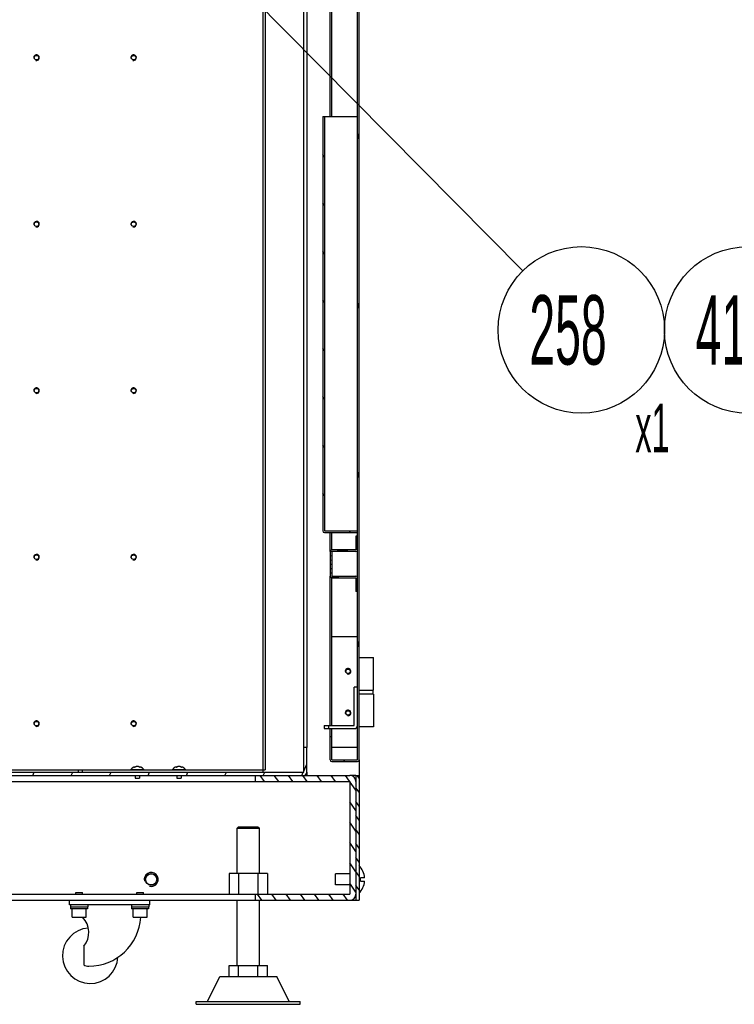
# Model space of a CAD drawing. Header units: millimetres. Extents: x 0 to 8390, y -1 to 5930.
# Tile 32 of 65: x 5929 to 6444, y 863 to 1573. Entities that reach past the tile are written whole.
import ezdxf

# ---------------------------------------------------------------- set-up
doc = ezdxf.new("R2010")
doc.units = ezdxf.units.MM
doc.header["$LTSCALE"] = 462.55
doc.layers.get('0').update_dxf_attribs({"linetype": 'CONTINUOUS'})
for name, color, linetype in [('02___PRT_ALL_AXES', 7, 'CONTINUOUS'), ('7_ALL_FEATURES', 7, 'CONTINUOUS'), ('ALL_AXIS', 7, 'CONTINUOUS'), ('ALL_COSM_SKETCH', 7, 'CONTINUOUS')]:
    doc.layers.add(name, color=color, linetype=linetype)
doc.styles.get("Standard").update_dxf_attribs({"font": 'txt', "width": 0.5})
doc.dimstyles.get("Standard").update_dxf_attribs({"dimtxt": 35, "dimasz": 27.6, "dimexe": 2, "dimexo": 1, "dimtad": 1, "dimdec": 3, "dimdsep": 46, "dimtxsty": 'Standard', "dimblk": '_FILLED', "dimblk1": '_FILLED', "dimblk2": '_FILLED', "dimcen": 0.09, "dimadec": 3, "dimazin": 2, "dimtol": 1, "dimtp": 0.05, "dimtm": 0.05, "dimtfac": 1, "dimtdec": 3, "dimtofl": 0, "dimtmove": 0, "dimatfit": 3, "dimldrblk": '_FILLED', "dimfxl": 0, "dimtolj": 1, "dimarcsym": 0})

# ---------------------------------------------------------------- blocks, each defined once
blk = doc.blocks.new('_FILLED')
at = {"color": 0, "linetype": 'ByBlock'}
blk.add_solid([(0, 0), (-1, 0.163), (-1, -0.163)], dxfattribs=at)
blk = doc.blocks.new('BOM BALLOON 151_BL38', base_point=(6340.91, 1334.85))
at = {"color": 2, "linetype": 'Continuous'}
blk.add_circle((6333.94, 1348.93), 60, dxfattribs=at)
at = {"color": 2, "linetype": 'Continuous', "width": 0.5}
for s, height, p in [('258', 50, (6296.44, 1323.93)), ('x1', 35, (6372.87, 1260.77))]:
    blk.add_text(s, height=height, dxfattribs=at).set_placement(p)
blk = doc.blocks.new('BOM BALLOON 304_BL95', base_point=(6460.91, 1334.85))
at = {"color": 2, "linetype": 'Continuous'}
blk.add_circle((6453.94, 1348.93), 60, dxfattribs=at)
at = {"color": 2, "linetype": 'Continuous', "width": 0.5}
for s, height, p in [('413', 50, (6416.44, 1323.93)), ('x2', 35, (6492.87, 1260.77))]:
    blk.add_text(s, height=height, dxfattribs=at).set_placement(p)

msp = doc.modelspace()

# ---------------------------------------------------------------- hatches: boundary and pattern name
at = {"linetype": 'Continuous'}
h = msp.add_hatch(dxfattribs=at)
h.set_pattern_fill('DEFAULT__139', color=2, scale=31.581716, angle=285, style=0, pattern_type=0)
h.set_pattern_definition([(285, (0, 0), (30.5056, 8.17395), [])])
edge = h.paths.add_edge_path()
edge.add_line((6152.69, 1039.04), (6152.69, 1055.84))
edge.add_line((6152.69, 1055.84), (6153.89, 1055.84))
edge.add_line((6153.89, 1039.04), (6153.89, 1055.84))
edge.add_line((6153.89, 1039.04), (6172.49, 1039.04))
edge.add_line((6172.49, 1039.04), (6172.49, 2173.34))
edge.add_line((6172.49, 2173.34), (6173.69, 2173.34))
edge.add_line((6173.69, 1039.04), (6173.69, 2173.34))
edge.add_arc((6172.49, 1039.04), 1.2, 270, 360)
edge.add_line((6153.89, 1037.84), (6172.49, 1037.84))
edge.add_arc((6153.89, 1039.04), 1.2, 180, 270)
edge = h.paths.add_edge_path()
edge.add_line((6152.69, 2529.84), (6152.69, 2546.64))
edge.add_arc((6153.89, 2546.64), 1.2, 90, 180)
edge.add_line((6153.89, 2547.84), (6172.49, 2547.84))
edge.add_arc((6172.49, 2546.64), 1.2, 0, 90)
edge.add_line((6173.69, 2313.34), (6173.69, 2546.64))
edge.add_line((6172.49, 2313.34), (6173.69, 2313.34))
edge.add_line((6172.49, 2313.34), (6172.49, 2546.64))
edge.add_line((6153.89, 2546.64), (6172.49, 2546.64))
edge.add_line((6153.89, 2529.84), (6153.89, 2546.64))
edge.add_line((6152.69, 2529.84), (6153.89, 2529.84))
h = msp.add_hatch(dxfattribs=at)
h.set_pattern_fill('DEFAULT__135', color=2, scale=20.00654, angle=125, style=0, pattern_type=0)
h.set_pattern_definition([(125, (0, 0), (-16.3884, -11.47528), [])])
edge = h.paths.add_edge_path()
edge.add_line((6147.49, 1502.84), (6147.49, 1204.04))
edge.add_line((6148.69, 1502.84), (6147.49, 1502.84))
edge.add_line((6148.69, 1502.84), (6148.69, 1204.04))
edge.add_line((6148.69, 1204.04), (6172.49, 1204.04))
edge.add_line((6172.49, 1204.04), (6172.49, 1202.84))
edge.add_line((6148.69, 1202.84), (6172.49, 1202.84))
edge.add_arc((6148.69, 1204.04), 1.2, 180, 270)
h = msp.add_hatch(dxfattribs=at)
h.set_pattern_fill('DEFAULT__137', color=2, scale=3.07326, angle=5, style=0, pattern_type=0)
h.set_pattern_definition([(5, (0, 0), (-0.2678522, 3.0615649), [])])
edge = h.paths.add_edge_path()
edge.add_line((6171.29, 1200.34), (6171.29, 1190.34))
edge.add_line((6172.49, 1200.34), (6171.29, 1200.34))
edge.add_line((6172.49, 1200.34), (6172.49, 1190.34))
edge.add_arc((6171.29, 1190.34), 1.2, 270, 360)
edge.add_line((6171.29, 1189.14), (6153.89, 1189.14))
edge.add_line((6153.89, 1189.14), (6153.89, 1171.54))
edge.add_line((6153.89, 1171.54), (6171.29, 1171.54))
edge.add_arc((6171.29, 1170.34), 1.2, 0, 90)
edge.add_line((6172.49, 1170.34), (6172.49, 1160.34))
edge.add_line((6172.49, 1160.34), (6171.29, 1160.34))
edge.add_line((6171.29, 1170.34), (6171.29, 1160.34))
edge.add_line((6153.89, 1170.34), (6171.29, 1170.34))
edge.add_arc((6153.89, 1171.54), 1.2, 180, 270)
edge.add_line((6152.69, 1189.14), (6152.69, 1171.54))
edge.add_arc((6153.89, 1189.14), 1.2, 90, 180)
edge.add_line((6171.29, 1190.34), (6153.89, 1190.34))
h = msp.add_hatch(dxfattribs=at)
h.set_pattern_fill('DEFAULT__150', color=2, scale=25.114338, angle=245, style=0, pattern_type=0)
h.set_pattern_definition([(245, (0, 0), (22.76132, -10.61378), [])])
edge = h.paths.add_edge_path()
edge.add_line((5775.99, 1030.14), (6133.69, 1030.14))
edge.add_line((6133.69, 1030.14), (6133.69, 1047.84))
edge.add_line((6135.99, 1047.84), (6133.69, 1047.84))
edge.add_line((6135.99, 1030.14), (6135.99, 1047.84))
edge.add_arc((6133.69, 1030.14), 2.3, 270, 360)
edge.add_line((5775.99, 1027.84), (6133.69, 1027.84))
edge.add_line((5775.99, 1027.84), (5775.99, 1030.14))
h = msp.add_hatch(dxfattribs=at)
h.set_pattern_fill('DEFAULT__152', color=2, scale=8.415935, angle=125, style=0, pattern_type=0)
h.set_pattern_definition([(125, (0, 0), (-6.89393, -4.827182), [])])
edge = h.paths.add_edge_path()
edge.add_line((6166.89, 1027.84), (6098.69, 1027.84))
edge.add_arc((6166.89, 1023.34), 4.5, 0, 90)
edge.add_line((6171.39, 1023.34), (6171.39, 942.34))
edge.add_arc((6166.89, 942.34), 4.5, 270, 360)
edge.add_line((6166.89, 937.84), (6098.69, 937.84))
edge.add_line((6098.69, 942.34), (6098.69, 937.84))
edge.add_line((6166.89, 942.34), (6098.69, 942.34))
edge.add_line((6166.89, 1023.34), (6166.89, 942.34))
edge.add_line((6166.89, 1023.34), (6098.69, 1023.34))
edge.add_line((6098.69, 1027.84), (6098.69, 1023.34))
h = msp.add_hatch(dxfattribs=at)
h.set_pattern_fill('DEFAULT__149', color=2, scale=5.772532, angle=125, style=0, pattern_type=0)
h.set_pattern_definition([(125, (0, 0), (-4.728581, -3.310988), [])])
edge = h.paths.add_edge_path()
edge.add_line((6173.69, 1027.84), (6173.69, 937.84))
edge.add_line((6171.39, 937.84), (6173.69, 937.84))
edge.add_line((6171.39, 1027.84), (6171.39, 937.84))
edge.add_line((6171.39, 1027.84), (6173.69, 1027.84))

# ---------------------------------------------------------------- linework, layer by layer
at = {"color": 7, "linetype": 'Continuous'}
for p, q in [((6133.69, 1030.14), (6133.69, 2182.84)), ((6172.49, 1039.04), (6172.49, 2173.34)), ((6173.69, 1039.04), (6173.69, 2173.34)), ((6147.49, 1502.84), (6172.49, 1502.84)), ((6147.49, 1502.84), (6147.49, 1204.04)), ((6148.69, 1502.84), (6148.69, 1204.04)), ((6148.69, 1204.04), (6172.49, 1204.04)), ((6148.69, 1202.84), (6172.49, 1202.84)), ((6172.49, 1200.34), (6171.29, 1200.34)), ((6171.29, 1200.34), (6171.29, 1190.34)), ((6152.69, 1189.14), (6152.69, 1171.54)), ((6171.29, 1190.34), (6153.89, 1190.34)), ((6171.29, 1189.14), (6153.89, 1189.14)), ((6153.89, 1189.14), (6153.89, 1171.54)), ((6153.89, 1171.54), (6171.29, 1171.54)), ((6153.89, 1170.34), (6171.29, 1170.34)), ((6171.29, 1170.34), (6171.29, 1160.34)), ((6172.49, 1160.34), (6171.29, 1160.34)), ((6153.89, 1127.84), (6172.49, 1127.84)), ((6152.69, 1055.84), (6153.89, 1055.84)), ((6152.69, 1039.04), (6152.69, 1055.84)), ((6153.89, 1039.04), (6153.89, 1055.84)), ((6135.99, 1047.84), (6133.69, 1047.84)), ((6135.99, 1030.14), (6135.99, 1047.84)), ((6172.49, 1047.84), (6153.89, 1047.84)), ((6153.89, 1039.04), (6172.49, 1039.04)), ((6153.89, 1037.84), (6172.49, 1037.84)), ((5775.99, 1030.14), (6133.69, 1030.14)), ((5665.69, 1027.84), (6166.89, 1027.84)), ((5853.69, 1023.34), (6166.89, 1023.34)), ((6098.69, 1027.84), (6098.69, 1023.34)), ((6166.89, 1023.34), (6166.89, 942.34)), ((6171.39, 1027.84), (6173.69, 1027.84)), ((6171.39, 1027.84), (6171.39, 937.84)), ((6173.69, 1027.84), (6173.69, 937.84)), ((6086.69, 990.84), (6085.69, 989.84)), ((6085.69, 989.84), (6101.69, 989.84)), ((6085.69, 957.14), (6085.69, 989.84)), ((6086.69, 990.84), (6100.69, 990.84)), ((6100.69, 990.84), (6101.69, 989.84)), ((6101.69, 957.14), (6101.69, 989.84)), ((6107.55, 957.14), (6079.84, 957.14)), ((6079.84, 957.14), (6079.84, 942.34)), ((6086.76, 957.14), (6086.76, 942.34)), ((6100.62, 957.14), (6100.62, 942.34)), ((6107.55, 957.14), (6107.55, 942.34)), ((6177.65, 953.99), (6174.69, 953.99)), ((6174.69, 951.69), (6174.69, 953.99)), ((6174.69, 951.69), (6177.65, 951.69)), ((5665.69, 937.84), (6173.69, 937.84)), ((5853.69, 942.34), (6166.89, 942.34)), ((5964.69, 934.64), (5964.69, 937.84)), ((6022.69, 934.64), (6022.69, 937.84)), ((6085.69, 890.84), (6085.69, 937.84)), ((6098.69, 942.34), (6098.69, 937.84)), ((6101.69, 890.84), (6101.69, 937.84)), ((6022.69, 934.64), (5964.69, 934.64)), ((5977.79, 931.54), (5965.59, 931.54)), ((6021.79, 931.54), (6009.59, 931.54)), ((6079.84, 890.84), (6107.55, 890.84)), ((6079.84, 882.84), (6079.84, 890.84)), ((6086.76, 882.84), (6086.76, 890.84)), ((6100.62, 882.84), (6100.62, 890.84)), ((6107.55, 882.84), (6107.55, 890.84)), ((6064.19, 864.84), (6073.19, 882.84)), ((6073.19, 882.84), (6114.19, 882.84)), ((6123.19, 864.84), (6114.19, 882.84)), ((6056.19, 864.84), (6131.19, 864.84)), ((6056.19, 862.84), (6056.19, 864.84)), ((6056.19, 862.84), (6131.19, 862.84)), ((6131.19, 862.84), (6131.19, 864.84))]:
    msp.add_line(p, q, dxfattribs=at)
at = {"color": 3, "linetype": 'Continuous'}
for p, q in [((6135.99, 2182.84), (6135.99, 1047.84)), ((6173.69, 1112.84), (6183.94, 1112.84)), ((6183.94, 1089.34), (6183.94, 1112.84)), ((6173.69, 1089.34), (6183.94, 1089.34)), ((6183.94, 1086.34), (6173.69, 1086.34)), ((6183.94, 1086.34), (6183.94, 1062.84)), ((6183.94, 1062.84), (6173.69, 1062.84)), ((6173.69, 1039.04), (6173.69, 1027.84)), ((6135.99, 1030.14), (6135.99, 1027.84)), ((6171.39, 1027.84), (6166.89, 1027.84))]:
    msp.add_line(p, q, dxfattribs=at)
at = {"color": 2, "linetype": 'Continuous'}
for centre, radius in [((5940.99, 1545.14), 2), ((6010.99, 1545.14), 2), ((5940.99, 1425.14), 2), ((6010.99, 1425.14), 2), ((5940.99, 1305.14), 2), ((6010.99, 1305.14), 2), ((5940.99, 1185.14), 2), ((6010.99, 1185.14), 2), ((6165.69, 1102.84), 2), ((6165.69, 1072.84), 2), ((5940.99, 1065.14), 2), ((6010.99, 1065.14), 2), ((6023.69, 952.84), 5)]:
    msp.add_arc(centre, radius, 255, 195, dxfattribs=at)
at = {"color": 7, "linetype": 'Continuous'}
for centre, radius, start, end in [((6148.69, 1204.04), 1.2, 180, 270), ((6153.89, 1189.14), 1.2, 90, 180), ((6171.29, 1190.34), 1.2, 270, 360), ((6153.89, 1171.54), 1.2, 180, 270), ((6171.29, 1170.34), 1.2, 0, 90), ((6153.89, 1039.04), 1.2, 180, 270), ((6172.49, 1039.04), 1.2, 270, 360), ((6133.69, 1030.14), 2.3, 270, 360), ((6166.89, 1023.34), 4.5, 0, 90), ((6166.89, 942.34), 4.5, 270, 360), ((5978.69, 927.84), 37.5, 270, 356.47416)]:
    msp.add_arc(centre, radius, start, end, dxfattribs=at)
at = {"layer": '02___PRT_ALL_AXES', "color": 7, "linetype": 'Continuous'}
for p, q in [((6183.69, 1086.34), (6183.69, 1089.34)), ((6166.89, 956.84), (6156.69, 956.84)), ((6156.69, 948.84), (6156.69, 956.84)), ((6166.89, 948.84), (6156.69, 948.84)), ((5974.98, 904.75), (5974.98, 891.32))]:
    msp.add_line(p, q, dxfattribs=at)
for centre, radius in [((5940.99, 1545.14), 1.65), ((6010.99, 1545.14), 1.65), ((5940.99, 1425.14), 1.65), ((6010.99, 1425.14), 1.65), ((5940.99, 1305.14), 1.65), ((6010.99, 1305.14), 1.65), ((5940.99, 1185.14), 1.65), ((6010.99, 1185.14), 1.65), ((6165.69, 1102.84), 1.65), ((6165.69, 1072.84), 1.65), ((5940.99, 1065.14), 1.65), ((6010.99, 1065.14), 1.65), ((6023.69, 952.84), 4.25), ((6023.69, 952.84), 4)]:
    msp.add_circle(centre, radius, dxfattribs=at)
for centre, radius, start, end in [((6163.19, 952.84), 14.5, 4.54995, 43.60282), ((6163.19, 952.84), 14.5, 316.39718, 355.45005), ((5963.46, 914.72), 15.23, 319.16399, 45.35466), ((5979.69, 897.84), 20, 93.76978, 356.88017), ((5978.69, 897.84), 7.5, 240.36728, 270)]:
    msp.add_arc(centre, radius, start, end, dxfattribs=at)
at = {"layer": '7_ALL_FEATURES', "color": 7, "linetype": 'Continuous'}
for p, q in [((6152.69, 1502.84), (6152.69, 1784.04)), ((6153.89, 1502.84), (6153.89, 1782.84)), ((6104.39, 1030.14), (6104.39, 1580.14)), ((6152.69, 1189.14), (6152.69, 1202.84)), ((6153.89, 1190.34), (6153.89, 1202.84)), ((6152.69, 1063.84), (6152.69, 1171.54)), ((6153.89, 1063.84), (6153.89, 1170.34)), ((6172.49, 1091.54), (6170.19, 1091.54)), ((6170.19, 1063.84), (6170.19, 1091.54)), ((6148.49, 1063.84), (6170.19, 1063.84)), ((6148.49, 1063.84), (6148.49, 1061.54)), ((6151.49, 1063.84), (6151.49, 1061.54)), ((6152.69, 1055.84), (6152.69, 1061.54)), ((6153.89, 1055.84), (6153.89, 1061.54)), ((5835.99, 1031.74), (6105.99, 1031.74)), ((5970.99, 1031.74), (5970.99, 1030.14)), ((5973.99, 1031.74), (5973.99, 1030.14))]:
    msp.add_line(p, q, dxfattribs=at)
at = {"layer": '7_ALL_FEATURES', "color": 3, "linetype": 'Continuous'}
for p, q in [((6105.99, 1578.54), (6105.99, 1031.74)), ((6148.49, 1061.54), (6170.19, 1061.54))]:
    msp.add_line(p, q, dxfattribs=at)
msp.add_arc((6170.19, 1063.84), 2.3, 270, 360, dxfattribs=at)
at = {"layer": 'ALL_AXIS', "color": 7, "linetype": 'Continuous'}
for p, q in [((6008.99, 1032.03), (6018.39, 1032.03)), ((6008.99, 1032.03), (6008.99, 1031.74)), ((6018.39, 1032.03), (6018.39, 1031.74)), ((6038.99, 1032.03), (6048.39, 1032.03)), ((6038.99, 1032.03), (6038.99, 1031.74)), ((6048.39, 1032.03), (6048.39, 1031.74)), ((6012.09, 1027.84), (6012.09, 1025.74)), ((6012.09, 1025.74), (6015.29, 1025.74)), ((6015.29, 1027.84), (6015.29, 1025.74)), ((6042.09, 1027.84), (6042.09, 1025.74)), ((6042.09, 1025.74), (6045.29, 1025.74)), ((6045.29, 1027.84), (6045.29, 1025.74)), ((5969.29, 943.54), (5974.09, 943.54)), ((5969.29, 942.34), (5969.29, 943.54)), ((5974.09, 942.34), (5974.09, 943.54)), ((6013.29, 943.54), (6018.09, 943.54)), ((6013.29, 942.34), (6013.29, 943.54)), ((6018.09, 942.34), (6018.09, 943.54)), ((5965.44, 934.64), (5965.44, 933.04)), ((5965.44, 933.04), (5977.94, 933.04)), ((5965.59, 933.04), (5965.59, 931.54)), ((5966.69, 925.54), (5966.69, 931.54)), ((5976.69, 925.54), (5976.69, 931.54)), ((5977.79, 933.04), (5977.79, 931.54)), ((5977.94, 934.64), (5977.94, 933.04)), ((6009.44, 934.64), (6009.44, 933.04)), ((6009.44, 933.04), (6021.94, 933.04)), ((6009.59, 933.04), (6009.59, 931.54)), ((6010.69, 925.54), (6010.69, 931.54)), ((6020.69, 925.54), (6020.69, 931.54)), ((6021.79, 933.04), (6021.79, 931.54)), ((6021.94, 934.64), (6021.94, 933.04)), ((5966.69, 925.54), (5976.69, 925.54)), ((6010.69, 925.54), (6020.69, 925.54))]:
    msp.add_line(p, q, dxfattribs=at)
for centre in [(6165.69, 1102.84), (6165.69, 1072.84)]:
    msp.add_circle(centre, 1.6, dxfattribs=at)
for centre in [(6013.69, 1028.14), (6043.69, 1028.14)]:
    msp.add_arc(centre, 6.1, 39.60193, 140.39807, dxfattribs=at)
at = {"layer": 'ALL_COSM_SKETCH', "color": 7, "linetype": 'Continuous'}
for points, knots in [([(6013.02, 1034.17), (6013, 1034.16), (6012.94, 1034.15), (6012.87, 1034.13), (6012.82, 1034.12), (6012.79, 1034.11), (6012.76, 1034.1), (6012.73, 1034.09), (6012.68, 1034.07), (6012.64, 1034.06), (6012.6, 1034.04), (6012.57, 1034.03), (6012.55, 1034.02), (6012.5, 1034), (6012.45, 1033.98), (6012.4, 1033.96), (6012.37, 1033.95), (6012.35, 1033.94), (6012.33, 1033.93), (6012.3, 1033.91), (6012.25, 1033.89), (6012.19, 1033.86), (6012.14, 1033.84), (6012.12, 1033.82), (6012.09, 1033.8), (6012.06, 1033.79), (6012.02, 1033.76), (6011.98, 1033.74), (6011.95, 1033.72), (6011.92, 1033.7), (6011.9, 1033.69), (6011.88, 1033.68), (6011.84, 1033.65), (6011.78, 1033.61), (6011.72, 1033.57), (6011.7, 1033.55)], [0, 0, 0, 0, 0.0625, 0.125, 0.15625, 0.171875, 0.1875, 0.21875, 0.25, 0.28125, 0.3125, 0.328125, 0.34375, 0.375, 0.4375, 0.46875, 0.484375, 0.5, 0.515625, 0.53125, 0.5625, 0.625, 0.65625, 0.671875, 0.6875, 0.71875, 0.75, 0.78125, 0.8125, 0.828125, 0.84375, 0.859375, 0.875, 0.9375, 1, 1, 1, 1]), ([(6013.69, 1034.24), (6013.67, 1034.24), (6013.63, 1034.24), (6013.57, 1034.24), (6013.54, 1034.24), (6013.51, 1034.24), (6013.5, 1034.24), (6013.48, 1034.23), (6013.47, 1034.23), (6013.44, 1034.23), (6013.41, 1034.23), (6013.38, 1034.23), (6013.36, 1034.22), (6013.34, 1034.22), (6013.31, 1034.22), (6013.29, 1034.21), (6013.27, 1034.21), (6013.25, 1034.21), (6013.24, 1034.21), (6013.22, 1034.2), (6013.19, 1034.2), (6013.16, 1034.19), (6013.13, 1034.19), (6013.09, 1034.18), (6013.05, 1034.17), (6013.02, 1034.17)], [0, 0, 0, 0, 0.125, 0.1875, 0.25, 0.28125, 0.3125, 0.328125, 0.34375, 0.375, 0.4375, 0.46875, 0.5, 0.53125, 0.5625, 0.625, 0.65625, 0.671875, 0.6875, 0.71875, 0.75, 0.8125, 0.84375, 0.875, 1, 1, 1, 1]), ([(6014.36, 1034.17), (6014.33, 1034.17), (6014.29, 1034.18), (6014.24, 1034.19), (6014.21, 1034.2), (6014.18, 1034.2), (6014.17, 1034.2), (6014.15, 1034.21), (6014.14, 1034.21), (6014.11, 1034.21), (6014.08, 1034.22), (6014.05, 1034.22), (6014.03, 1034.22), (6014.01, 1034.22), (6013.99, 1034.23), (6013.96, 1034.23), (6013.94, 1034.23), (6013.92, 1034.23), (6013.91, 1034.23), (6013.89, 1034.23), (6013.86, 1034.24), (6013.83, 1034.24), (6013.8, 1034.24), (6013.76, 1034.24), (6013.72, 1034.24), (6013.69, 1034.24)], [0, 0, 0, 0, 0.125, 0.1875, 0.25, 0.28125, 0.3125, 0.328125, 0.34375, 0.375, 0.4375, 0.46875, 0.5, 0.53125, 0.5625, 0.625, 0.65625, 0.671875, 0.6875, 0.71875, 0.75, 0.8125, 0.84375, 0.875, 1, 1, 1, 1]), ([(6015.69, 1033.55), (6015.66, 1033.57), (6015.61, 1033.6), (6015.55, 1033.65), (6015.5, 1033.68), (6015.48, 1033.7), (6015.45, 1033.71), (6015.41, 1033.73), (6015.37, 1033.76), (6015.33, 1033.78), (6015.3, 1033.8), (6015.27, 1033.82), (6015.24, 1033.83), (6015.19, 1033.86), (6015.14, 1033.88), (6015.1, 1033.91), (6015.07, 1033.92), (6015.05, 1033.93), (6015.03, 1033.94), (6015, 1033.95), (6014.95, 1033.97), (6014.89, 1034), (6014.84, 1034.02), (6014.81, 1034.03), (6014.78, 1034.04), (6014.75, 1034.05), (6014.71, 1034.07), (6014.67, 1034.08), (6014.63, 1034.09), (6014.61, 1034.1), (6014.58, 1034.11), (6014.52, 1034.12), (6014.45, 1034.14), (6014.39, 1034.16), (6014.36, 1034.17)], [0, 0, 0, 0, 0.0625, 0.125, 0.15625, 0.171875, 0.1875, 0.21875, 0.25, 0.28125, 0.3125, 0.328125, 0.34375, 0.375, 0.4375, 0.46875, 0.484375, 0.5, 0.515625, 0.53125, 0.5625, 0.625, 0.65625, 0.671875, 0.6875, 0.71875, 0.75, 0.78125, 0.8125, 0.828125, 0.84375, 0.875, 0.9375, 1, 1, 1, 1]), ([(6043.02, 1034.17), (6043, 1034.16), (6042.94, 1034.15), (6042.87, 1034.13), (6042.82, 1034.12), (6042.79, 1034.11), (6042.76, 1034.1), (6042.73, 1034.09), (6042.68, 1034.07), (6042.64, 1034.06), (6042.6, 1034.04), (6042.57, 1034.03), (6042.55, 1034.02), (6042.5, 1034), (6042.45, 1033.98), (6042.4, 1033.96), (6042.37, 1033.95), (6042.35, 1033.94), (6042.33, 1033.93), (6042.3, 1033.91), (6042.25, 1033.89), (6042.19, 1033.86), (6042.14, 1033.84), (6042.12, 1033.82), (6042.09, 1033.8), (6042.06, 1033.79), (6042.02, 1033.76), (6041.98, 1033.74), (6041.95, 1033.72), (6041.92, 1033.7), (6041.9, 1033.69), (6041.88, 1033.68), (6041.84, 1033.65), (6041.78, 1033.61), (6041.72, 1033.57), (6041.7, 1033.55)], [0, 0, 0, 0, 0.0625, 0.125, 0.15625, 0.171875, 0.1875, 0.21875, 0.25, 0.28125, 0.3125, 0.328125, 0.34375, 0.375, 0.4375, 0.46875, 0.484375, 0.5, 0.515625, 0.53125, 0.5625, 0.625, 0.65625, 0.671875, 0.6875, 0.71875, 0.75, 0.78125, 0.8125, 0.828125, 0.84375, 0.859375, 0.875, 0.9375, 1, 1, 1, 1]), ([(6043.69, 1034.24), (6043.67, 1034.24), (6043.63, 1034.24), (6043.57, 1034.24), (6043.54, 1034.24), (6043.51, 1034.24), (6043.5, 1034.24), (6043.48, 1034.23), (6043.47, 1034.23), (6043.44, 1034.23), (6043.41, 1034.23), (6043.38, 1034.23), (6043.36, 1034.22), (6043.34, 1034.22), (6043.31, 1034.22), (6043.29, 1034.21), (6043.27, 1034.21), (6043.25, 1034.21), (6043.24, 1034.21), (6043.22, 1034.2), (6043.19, 1034.2), (6043.16, 1034.19), (6043.13, 1034.19), (6043.09, 1034.18), (6043.05, 1034.17), (6043.02, 1034.17)], [0, 0, 0, 0, 0.125, 0.1875, 0.25, 0.28125, 0.3125, 0.328125, 0.34375, 0.375, 0.4375, 0.46875, 0.5, 0.53125, 0.5625, 0.625, 0.65625, 0.671875, 0.6875, 0.71875, 0.75, 0.8125, 0.84375, 0.875, 1, 1, 1, 1]), ([(6044.36, 1034.17), (6044.33, 1034.17), (6044.29, 1034.18), (6044.24, 1034.19), (6044.21, 1034.2), (6044.18, 1034.2), (6044.17, 1034.2), (6044.15, 1034.21), (6044.14, 1034.21), (6044.11, 1034.21), (6044.08, 1034.22), (6044.05, 1034.22), (6044.03, 1034.22), (6044.01, 1034.22), (6043.99, 1034.23), (6043.96, 1034.23), (6043.94, 1034.23), (6043.92, 1034.23), (6043.91, 1034.23), (6043.89, 1034.23), (6043.86, 1034.24), (6043.83, 1034.24), (6043.8, 1034.24), (6043.76, 1034.24), (6043.72, 1034.24), (6043.69, 1034.24)], [0, 0, 0, 0, 0.125, 0.1875, 0.25, 0.28125, 0.3125, 0.328125, 0.34375, 0.375, 0.4375, 0.46875, 0.5, 0.53125, 0.5625, 0.625, 0.65625, 0.671875, 0.6875, 0.71875, 0.75, 0.8125, 0.84375, 0.875, 1, 1, 1, 1]), ([(6045.69, 1033.55), (6045.66, 1033.57), (6045.61, 1033.6), (6045.55, 1033.65), (6045.5, 1033.68), (6045.48, 1033.7), (6045.45, 1033.71), (6045.41, 1033.73), (6045.37, 1033.76), (6045.33, 1033.78), (6045.3, 1033.8), (6045.27, 1033.82), (6045.24, 1033.83), (6045.19, 1033.86), (6045.14, 1033.88), (6045.1, 1033.91), (6045.07, 1033.92), (6045.05, 1033.93), (6045.03, 1033.94), (6045, 1033.95), (6044.95, 1033.97), (6044.89, 1034), (6044.84, 1034.02), (6044.81, 1034.03), (6044.78, 1034.04), (6044.75, 1034.05), (6044.71, 1034.07), (6044.67, 1034.08), (6044.63, 1034.09), (6044.61, 1034.1), (6044.58, 1034.11), (6044.52, 1034.12), (6044.45, 1034.14), (6044.39, 1034.16), (6044.36, 1034.17)], [0, 0, 0, 0, 0.0625, 0.125, 0.15625, 0.171875, 0.1875, 0.21875, 0.25, 0.28125, 0.3125, 0.328125, 0.34375, 0.375, 0.4375, 0.46875, 0.484375, 0.5, 0.515625, 0.53125, 0.5625, 0.625, 0.65625, 0.671875, 0.6875, 0.71875, 0.75, 0.78125, 0.8125, 0.828125, 0.84375, 0.875, 0.9375, 1, 1, 1, 1])]:
    msp.add_open_spline(points, degree=3, knots=knots, dxfattribs=at)

# ---------------------------------------------------------------- block references
at = {"color": 2, "linetype": 'Continuous'}
for name, p in [('BOM BALLOON 151_BL38', (6340.91, 1334.85)), ('BOM BALLOON 304_BL95', (6460.91, 1334.85))]:
    msp.add_blockref(name, p, dxfattribs=at)

# ---------------------------------------------------------------- leaders
msp.add_leader([(6074.99, 1610.34), (6291.71, 1391.56)], dimstyle='Standard', override={"dimtad": 0}, dxfattribs=at)

doc.saveas('drawing.dxf')
